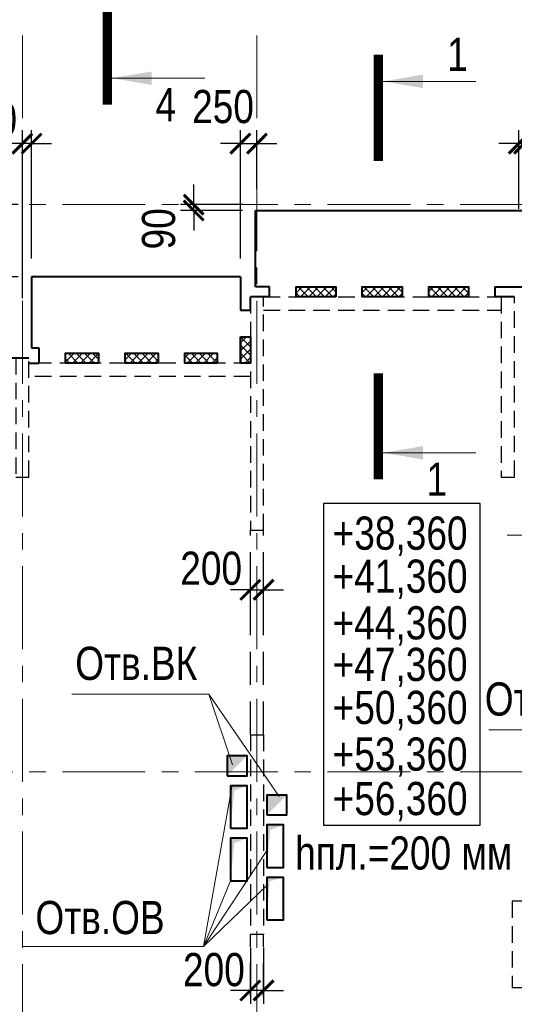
# Model space of a CAD drawing. Header units: inches. Extents: x -8638239 to -8523853, y 3840912 to 4564380.
# Tile 49 of 106: x -8584062 to -8576599, y 4209106 to 4223945. Entities that reach past the tile are written whole.
import ezdxf
from ezdxf.enums import TextEntityAlignment as Align

# ---------------------------------------------------------------- set-up
doc = ezdxf.new("R2010")
doc.units = ezdxf.units.IN
doc.header["$LTSCALE"] = 1000
doc.header["$MEASUREMENT"] = 0
doc.linetypes.add('CENTER', pattern=[2, 1.25, -0.25, 0.25, -0.25])
doc.linetypes.add('HIDDEN', pattern=[0.375, 0.25, -0.125])
for name, color, linetype, lineweight in [('СК-040-С(тены)', 12, 'HIDDEN', 25), ('СК-043-С-ПИЛОНЫ', 5, 'HIDDEN', 25), ('СК-050-П(литы перекрытия)', 3, 'Continuous', 40), ('СК-051-1-П-ОТВЕРСТИЯ ОВ ДУ', 5, 'Continuous', 40), ('СК-051-2-П-ОТВЕРСТИЯ ВК', 1, 'Continuous', 40), ('СК-052-П-БАЛКИ', 1, 'HIDDEN', 30), ('СК-100-О(си)', 7, 'CENTER', 15), ('СК-110-О-РАЗМЕРЫ', 7, 'Continuous', 15), ('СК-300-Р(азмеры)', 7, 'Continuous', 20), ('СК-400-Т(екст)', 7, 'Continuous', 20), ('СК-440-Т-СТЕНЫ', 7, 'Continuous', 20), ('СК-451-1-Т-ОТВ ОВ ДУ', 5, 'Continuous', 20), ('СК-451-2-Т-ОТВ ВК', 1, 'Continuous', 20), ('СК-500-С(ечения)', 5, 'Continuous', 40), ('СК-600-Ш(триховка)', 250, 'Continuous', 13)]:
    doc.layers.add(name, color=color, linetype=linetype, lineweight=lineweight)
doc.styles.add('ARIAL_annotative', font='arial.ttf', dxfattribs={"width": 0.8, "height": 2.5})
doc.styles.add('RUSS', font='arial.ttf', dxfattribs={"width": 0.8})
doc.dimstyles.new('100-200', dxfattribs={"dimscale": 0, "dimtxt": 500, "dimasz": 300, "dimexe": 200, "dimexo": 200, "dimgap": 200, "dimtad": 1, "dimdec": 0, "dimzin": 0, "dimdsep": 46, "dimtxsty": 'RUSS', "dimblk": 'ARCHTICK', "dimcen": 0.096, "dimdle": 200, "dimclrd": 7, "dimclre": 7, "dimclrt": 256, "dimadec": 0, "dimazin": 0, "dimtfac": 1, "dimtdec": 0, "dimtmove": 2, "dimatfit": 3, "dimldrblk": 'OBLIQUE', "dimfxl": 1, "dimtolj": 1, "dimtzin": 0, "dimarcsym": 0})
pattern_1 = [(45, (-8602652.06, 4205694.255), (-61.87184, 61.87184), []), (135, (-8602652.06, 4205694.255), (-61.87184, -61.87184), [])]

# ---------------------------------------------------------------- blocks, each defined once
blk = doc.blocks.new('оси')
at = {"layer": 'СК-100-О(си)'}
for p, q in [((-25290.2, 18534.9), (-25290.2, -7257.5)), ((-21750, 18534.9), (-21750, -7257.5)), ((-46685.3, 15985), (5846.2, 15985)), ((-46685.3, 7435), (5846.2, 7435))]:
    blk.add_line(p, q, dxfattribs=at)
blk = doc.blocks.new('A$C858fb3ef')
at = {"layer": 'СК-300-Р(азмеры)'}
blk.add_blockref('оси', (0, 0), dxfattribs=at)
blk = doc.blocks.new('A$C573b34c5')
blk.add_blockref('A$C858fb3ef', (0, 0))
blk = doc.blocks.new('_ArchTick')
at = {"color": 0, "linetype": 'ByBlock', "const_width": 0.15}
blk.add_lwpolyline([(-0.5, -0.5), (0.5, 0.5)], dxfattribs=at)
blk = doc.blocks.new('*D81')
at = {"layer": 'Defpoints', "color": 0, "transparency": 16777216}
for p in [(-8580582, 4210160), (-8580382, 4210160), (-8580582, 4209315)]:
    blk.add_point(p, dxfattribs=at)
at = {"layer": 'СК-110-О-РАЗМЕРЫ', "color": 7, "lineweight": -2, "transparency": 16777216}
for p, q in [((-8580582, 4209960), (-8580582, 4209115)), ((-8580382, 4209960), (-8580382, 4209115)), ((-8580582, 4209315), (-8580882, 4209315)), ((-8580382, 4209315), (-8580582, 4209315)), ((-8580382, 4209315), (-8580082, 4209315))]:
    blk.add_line(p, q, dxfattribs=at)
at = {"layer": 'СК-110-О-РАЗМЕРЫ', "color": 7, "lineweight": -2, "transparency": 16777216, "xscale": 300, "yscale": 300, "zscale": 300}
blk.add_blockref('_ArchTick', (-8580582, 4209315), dxfattribs=at)
at = {"layer": 'СК-110-О-РАЗМЕРЫ', "color": 7, "lineweight": -2, "transparency": 16777216, "xscale": 300, "yscale": 300, "zscale": 300, "rotation": 180}
blk.add_blockref('_ArchTick', (-8580382, 4209315), dxfattribs=at)
at = {"layer": 'СК-110-О-РАЗМЕРЫ', "transparency": 16777216, "insert": (-8581132, 4209626), "char_height": 500, "attachment_point": 5, "style": 'RUSS'}
blk.add_mtext('\\A1;200', dxfattribs=at)
blk = doc.blocks.new('_Oblique')
at = {"color": 0, "linetype": 'ByBlock', "lineweight": -2}
blk.add_line((-0.5, -0.5), (0.5, 0.5), dxfattribs=at)
blk = doc.blocks.new('*D91')
at = {"layer": 'Defpoints', "color": 0, "transparency": 16777216}
for p in [(-8580382, 4215353), (-8580582, 4214875), (-8580382, 4214875)]:
    blk.add_point(p, dxfattribs=at)
at = {"layer": 'СК-110-О-РАЗМЕРЫ', "color": 7, "lineweight": -2, "transparency": 16777216}
for p, q in [((-8580582, 4215075), (-8580582, 4215553)), ((-8580382, 4215075), (-8580382, 4215553)), ((-8580582, 4215353), (-8580882, 4215353)), ((-8580582, 4215353), (-8580382, 4215353)), ((-8580382, 4215353), (-8580082, 4215353))]:
    blk.add_line(p, q, dxfattribs=at)
at = {"layer": 'СК-110-О-РАЗМЕРЫ', "color": 7, "lineweight": -2, "transparency": 16777216, "xscale": 300, "yscale": 300, "zscale": 300}
blk.add_blockref('_ArchTick', (-8580582, 4215353), dxfattribs=at)
at = {"layer": 'СК-110-О-РАЗМЕРЫ', "color": 7, "lineweight": -2, "transparency": 16777216, "xscale": 300, "yscale": 300, "zscale": 300, "rotation": 180}
blk.add_blockref('_ArchTick', (-8580382, 4215353), dxfattribs=at)
at = {"layer": 'СК-110-О-РАЗМЕРЫ', "transparency": 16777216, "insert": (-8581173, 4215675), "char_height": 500, "attachment_point": 5, "style": 'RUSS'}
blk.add_mtext('\\A1;200', dxfattribs=at)
blk = doc.blocks.new('A$Cc2edbf5f_12эт')
at = {"layer": 'СК-040-С(тены)'}
for p, q in [((22070, 7995), (22270, 7995)), ((22070, 7995), (22070, 4985)), ((22270, 7995), (22270, 4985)), ((22270, 4985), (22070, 4985))]:
    blk.add_line(p, q, dxfattribs=at)
blk.add_lwpolyline([(22070, 14595), (22070, 11076), (22270, 11076), (22270, 14595), (22070, 14595)], dxfattribs=at)
blk.add_lwpolyline([(25853, 14595), (25853, 11876), (26053, 11876), (26053, 14595)], close=True, dxfattribs=at)
at = {"layer": 'СК-043-С-ПИЛОНЫ'}
for p, q in [((26220, 5485), (26020, 5485)), ((26020, 5485), (26020, 4186)), ((26020, 4186), (26220, 4186))]:
    blk.add_line(p, q, dxfattribs=at)
blk.add_lwpolyline([(18530, 13675), (18530, 11876), (18730, 11876), (18730, 13675), (18530, 13675)], dxfattribs=at)
blk = doc.blocks.new('Сечение')
at = {"layer": 'СК-500-С(ечения)', "linetype": 'Continuous', "lineweight": 15, "ltscale": 100}
blk.add_line((-200, -35), (-200, -735), dxfattribs=at)
at = {"layer": 'СК-500-С(ечения)', "linetype": 'Continuous', "ltscale": 100, "const_width": 70}
blk.add_lwpolyline([(-400, 0), (400, 0)], dxfattribs=at)
at = {"layer": 'СК-500-С(ечения)', "linetype": 'Continuous', "ltscale": 100}
blk.add_solid([(-200, -35), (-250.3, -335.5), (-149.7, -335.5)], dxfattribs=at)
blk = doc.blocks.new('*U36')
at = {"layer": 'СК-400-Т(екст)', "ltscale": 100, "yscale": 0.01, "zscale": 0.01, "rotation": 89.99999999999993}
for p, xscale in [((0, -4), -0.01), ((0, -27.988), 0.01)]:
    blk.add_blockref('Сечение', p, dxfattribs=dict(at, xscale=xscale))
at = {"layer": 'СК-500-С(ечения)', "color": 0, "ltscale": 100, "style": 'ARIAL_annotative', "width": 0.8}
blk.add_attdef('НОМЕР_СЕЧЕНИЯ_1_1(НОМЕР_ЛИСТА)', text='', height=2.5, rotation=180, dxfattribs=at).set_placement((6.74, -1.226), align=Align.RIGHT)
blk.add_attdef('НОМЕР_СЕЧЕНИЯ_2_1(НОМЕР_ЛИСТА)', text='', height=2.5, rotation=180, dxfattribs=at).set_placement((6.74, -30.021), align=Align.BOTTOM_LEFT)
blk = doc.blocks.new('A$C0ab62c59')
at = {"layer": 'СК-051-1-П-ОТВЕРСТИЯ ОВ ДУ'}
for points in [[(-251, -790), (0, -790), (0, -150), (-251, -150)], [(300, -1380), (551, -1380), (551, -740), (300, -740)], [(-251, -1580), (0, -1580), (0, -940), (-251, -940)], [(300, -2170), (551, -2170), (551, -1530), (300, -1530)]]:
    blk.add_lwpolyline(points, close=True, dxfattribs=at)
for points in [[(-251, -790), (-251, -150), (-192, -221), (0, -150)], [(300, -1380), (300, -740), (349, -814), (551, -740)], [(-251, -1580), (-251, -940), (-192, -1011), (0, -940)], [(300, -2170), (300, -1530), (341, -1588), (551, -1530)]]:
    blk.add_solid(points, dxfattribs=at)
blk = doc.blocks.new('*U239')
at = {"layer": 'СК-400-Т(екст)', "ltscale": 100, "yscale": 0.01, "zscale": 0.01, "rotation": 89.99999999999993}
for p, xscale in [((0, -4), -0.01), ((0, -47.387), 0.01)]:
    blk.add_blockref('Сечение', p, dxfattribs=dict(at, xscale=xscale))
at = {"layer": 'СК-500-С(ечения)', "color": 0, "ltscale": 100, "style": 'ARIAL_annotative', "width": 0.8}
blk.add_attdef('НОМЕР_СЕЧЕНИЯ_1_1(НОМЕР_ЛИСТА)', text='', height=2.5, rotation=180, dxfattribs=at).set_placement((6.74, -1.226), align=Align.RIGHT)
blk.add_attdef('НОМЕР_СЕЧЕНИЯ_2_1(НОМЕР_ЛИСТА)', text='', height=2.5, rotation=180, dxfattribs=at).set_placement((6.74, -49.421), align=Align.BOTTOM_LEFT)
blk = doc.blocks.new('*D524')
at = {"layer": 'Defpoints', "color": 0, "transparency": 16777216}
for p in [(-8584022, 4222078), (-8583882, 4220145), (-8584022, 4219549)]:
    blk.add_point(p, dxfattribs=at)
at = {"layer": 'СК-110-О-РАЗМЕРЫ', "color": 7, "lineweight": -2, "transparency": 16777216}
for p, q in [((-8584022, 4219749), (-8584022, 4222278)), ((-8583882, 4220345), (-8583882, 4222278)), ((-8584022, 4222078), (-8584322, 4222078)), ((-8583882, 4222078), (-8584022, 4222078)), ((-8583882, 4222078), (-8583582, 4222078))]:
    blk.add_line(p, q, dxfattribs=at)
at = {"layer": 'СК-110-О-РАЗМЕРЫ', "color": 7, "lineweight": -2, "transparency": 16777216, "xscale": 300, "yscale": 300, "zscale": 300}
blk.add_blockref('_ArchTick', (-8584022, 4222078), dxfattribs=at)
at = {"layer": 'СК-110-О-РАЗМЕРЫ', "color": 7, "lineweight": -2, "transparency": 16777216, "xscale": 300, "yscale": 300, "zscale": 300, "rotation": 180}
blk.add_blockref('_ArchTick', (-8583882, 4222078), dxfattribs=at)
at = {"layer": 'СК-110-О-РАЗМЕРЫ', "transparency": 16777216, "insert": (-8584568, 4222441), "char_height": 500, "attachment_point": 5, "style": 'RUSS'}
blk.add_mtext('\\A1;140', dxfattribs=at)
blk = doc.blocks.new('*D525')
at = {"layer": 'Defpoints', "color": 0, "transparency": 16777216}
for p in [(-8584565, 4221159), (-8583883, 4221159), (-8583883, 4220070)]:
    blk.add_point(p, dxfattribs=at)
at = {"layer": 'СК-110-О-РАЗМЕРЫ', "color": 7, "lineweight": -2, "transparency": 16777216}
for p, q in [((-8584565, 4219870), (-8584565, 4221359)), ((-8584083, 4221159), (-8584765, 4221159)), ((-8584083, 4220070), (-8584765, 4220070))]:
    blk.add_line(p, q, dxfattribs=at)
at = {"layer": 'СК-110-О-РАЗМЕРЫ', "color": 7, "lineweight": -2, "transparency": 16777216, "xscale": 300, "yscale": 300, "zscale": 300}
for p, rotation in [((-8584565, 4221159), 90), ((-8584565, 4220070), 270)]:
    blk.add_blockref('_ArchTick', p, dxfattribs=dict(at, rotation=rotation))
at = {"layer": 'СК-110-О-РАЗМЕРЫ', "transparency": 16777216, "insert": (-8585016, 4220517), "char_height": 500, "attachment_point": 5, "rotation": 90, "style": 'RUSS'}
blk.add_mtext('\\A1;1090', dxfattribs=at)
blk = doc.blocks.new('*D553')
at = {"layer": 'Defpoints', "color": 0, "transparency": 16777216}
for p in [(-8580482, 4222078), (-8580482, 4221197), (-8580732, 4220144)]:
    blk.add_point(p, dxfattribs=at)
at = {"layer": 'СК-110-О-РАЗМЕРЫ', "color": 7, "lineweight": -2, "transparency": 16777216}
for p, q in [((-8580732, 4220344), (-8580732, 4222278)), ((-8580482, 4221397), (-8580482, 4222278)), ((-8580732, 4222078), (-8581032, 4222078)), ((-8580732, 4222078), (-8580482, 4222078)), ((-8580482, 4222078), (-8580182, 4222078))]:
    blk.add_line(p, q, dxfattribs=at)
at = {"layer": 'СК-110-О-РАЗМЕРЫ', "color": 7, "lineweight": -2, "transparency": 16777216, "xscale": 300, "yscale": 300, "zscale": 300}
blk.add_blockref('_ArchTick', (-8580732, 4222078), dxfattribs=at)
at = {"layer": 'СК-110-О-РАЗМЕРЫ', "color": 7, "lineweight": -2, "transparency": 16777216, "xscale": 300, "yscale": 300, "zscale": 300, "rotation": 180}
blk.add_blockref('_ArchTick', (-8580482, 4222078), dxfattribs=at)
at = {"layer": 'СК-110-О-РАЗМЕРЫ', "transparency": 16777216, "insert": (-8580994, 4222633), "char_height": 500, "attachment_point": 5, "style": 'RUSS'}
blk.add_mtext('\\A1;250', dxfattribs=at)
blk = doc.blocks.new('*D554')
at = {"layer": 'Defpoints', "color": 0, "transparency": 16777216}
for p in [(-8581437, 4221159), (-8580502, 4221159), (-8580502, 4221070)]:
    blk.add_point(p, dxfattribs=at)
at = {"layer": 'СК-110-О-РАЗМЕРЫ', "color": 7, "lineweight": -2, "transparency": 16777216}
for p, q in [((-8581437, 4221159), (-8581437, 4221459)), ((-8580702, 4221159), (-8581637, 4221159)), ((-8581437, 4221070), (-8581437, 4221159)), ((-8580702, 4221070), (-8581637, 4221070)), ((-8581437, 4221070), (-8581437, 4220770))]:
    blk.add_line(p, q, dxfattribs=at)
at = {"layer": 'СК-110-О-РАЗМЕРЫ', "color": 7, "lineweight": -2, "transparency": 16777216, "xscale": 300, "yscale": 300, "zscale": 300}
for p, rotation in [((-8581437, 4221159), 270), ((-8581437, 4221070), 90)]:
    blk.add_blockref('_ArchTick', p, dxfattribs=dict(at, rotation=rotation))
at = {"layer": 'СК-110-О-РАЗМЕРЫ', "transparency": 16777216, "insert": (-8581964, 4220793), "char_height": 500, "attachment_point": 5, "rotation": 90, "style": 'RUSS'}
blk.add_mtext('\\A1;90', dxfattribs=at)
blk = doc.blocks.new('*D555')
at = {"layer": 'Defpoints', "color": 0, "transparency": 16777216}
for p in [(-8576532, 4222078), (-8576532, 4220895), (-8576452, 4220895)]:
    blk.add_point(p, dxfattribs=at)
at = {"layer": 'СК-110-О-РАЗМЕРЫ', "color": 7, "lineweight": -2, "transparency": 16777216}
for p, q in [((-8576532, 4221095), (-8576532, 4222278)), ((-8576452, 4221095), (-8576452, 4222278)), ((-8576532, 4222078), (-8576832, 4222078)), ((-8576452, 4222078), (-8576532, 4222078)), ((-8576452, 4222078), (-8576152, 4222078))]:
    blk.add_line(p, q, dxfattribs=at)
at = {"layer": 'СК-110-О-РАЗМЕРЫ', "color": 7, "lineweight": -2, "transparency": 16777216, "xscale": 300, "yscale": 300, "zscale": 300}
blk.add_blockref('_ArchTick', (-8576532, 4222078), dxfattribs=at)
at = {"layer": 'СК-110-О-РАЗМЕРЫ', "color": 7, "lineweight": -2, "transparency": 16777216, "xscale": 300, "yscale": 300, "zscale": 300, "rotation": 180}
blk.add_blockref('_ArchTick', (-8576452, 4222078), dxfattribs=at)
at = {"layer": 'СК-110-О-РАЗМЕРЫ', "transparency": 16777216, "insert": (-8576022, 4222479), "char_height": 500, "attachment_point": 5, "style": 'RUSS'}
blk.add_mtext('\\A1;80', dxfattribs=at)

msp = doc.modelspace()

# ---------------------------------------------------------------- hatches: boundary and pattern name
at = {"layer": 'СК-600-Ш(триховка)'}
h = msp.add_hatch(dxfattribs=at)
h.set_pattern_fill('ANSI37', color=256, scale=700)
h.set_pattern_definition([(45, (-8602660.02, 4205349.215), (-61.87184, 61.87184), []), (135, (-8602660.02, 4205349.215), (-61.87184, -61.87184), [])])
h.paths.add_polyline_path([(-8579290.9, 4219919.5), (-8579891.4, 4219919.5), (-8579891.4, 4219769.5), (-8579290.9, 4219769.5)])
h.paths.add_polyline_path([(-8578291.9, 4219919.5), (-8578892.4, 4219919.5), (-8578892.4, 4219769.5), (-8578291.9, 4219769.5)])
h.paths.add_polyline_path([(-8577291.1, 4219919.5), (-8577891.6, 4219919.5), (-8577891.6, 4219769.5), (-8577291.1, 4219769.5)])
h = msp.add_hatch(dxfattribs=at)
h.set_pattern_fill('ANSI37', color=256, scale=700)
h.set_pattern_definition(pattern_1)
h.paths.add_polyline_path([(-8580581.9, 4219167.7), (-8580732, 4219167.7), (-8580732, 4218769.4), (-8580582.1, 4218769.4)])
h = msp.add_hatch(dxfattribs=at)
h.set_pattern_fill('ANSI37', color=256, scale=700)
h.set_pattern_definition(pattern_1)
h.paths.add_polyline_path([(-8582872.3, 4218769.4), (-8583372.1, 4218769.4), (-8583372.1, 4218919.4), (-8582872.3, 4218919.4)])
h.paths.add_polyline_path([(-8581972.5, 4218769.4), (-8582472.3, 4218769.4), (-8582472.3, 4218919.4), (-8581972.5, 4218919.4)])
h.paths.add_polyline_path([(-8581082, 4218769.4), (-8581572.5, 4218769.4), (-8581572.5, 4218919.4), (-8581082, 4218919.4)])

# ---------------------------------------------------------------- linework, layer by layer
at = {"layer": 'СК-050-П(литы перекрытия)'}
for p, q in [((-8580501.9, 4219919.5), (-8580502, 4221069.5)), ((-8580502, 4221069.5), (-8576451.9, 4221069.5)), ((-8580732, 4220069.5), (-8583883.1, 4220069.5)), ((-8583883.1, 4220069.5), (-8583883.1, 4218999.4)), ((-8580732, 4220069.5), (-8580732, 4219567.7)), ((-8580292.4, 4219919.5), (-8580501.9, 4219919.5)), ((-8580292.4, 4219769.5), (-8580292.4, 4219919.5)), ((-8576891.2, 4219919.5), (-8576891.2, 4219769.5)), ((-8576891.2, 4219919.5), (-8576451.9, 4219919.5)), ((-8580581.8, 4219567.7), (-8580581.8, 4219769.5)), ((-8580292.4, 4219769.5), (-8580581.8, 4219769.5)), ((-8576599.2, 4219769.5), (-8576891.2, 4219769.5)), ((-8580732, 4219567.7), (-8580581.8, 4219567.7)), ((-8580732, 4219167.7), (-8580732, 4218769.4)), ((-8580732, 4219167.7), (-8580591.9, 4219167.7)), ((-8583883.1, 4218999.4), (-8583772.1, 4218999.4)), ((-8583772.1, 4218999.4), (-8583772.1, 4218769.4)), ((-8587261.8, 4218849.5), (-8583922.2, 4218849.5)), ((-8583922.1, 4218769.4), (-8583772.1, 4218769.4))]:
    msp.add_line(p, q, dxfattribs=at)
for points in [[(-8579291.9, 4219769.5), (-8579892.4, 4219769.5), (-8579892.4, 4219919.5), (-8579291.9, 4219919.5)], [(-8578291.9, 4219769.5), (-8578892.4, 4219769.5), (-8578892.4, 4219919.5), (-8578291.9, 4219919.5)], [(-8577291.1, 4219769.5), (-8577891.6, 4219769.5), (-8577891.6, 4219919.5), (-8577291.1, 4219919.5)], [(-8580732, 4219167.7), (-8580582, 4219167.7), (-8580582, 4218769.4), (-8580732, 4218769.4)], [(-8582872.3, 4218769.4), (-8583372.1, 4218769.4), (-8583372.1, 4218919.4), (-8582872.3, 4218919.4)], [(-8581972.5, 4218769.4), (-8582472.3, 4218769.4), (-8582472.3, 4218919.4), (-8581972.5, 4218919.4)], [(-8581082, 4218769.4), (-8581572.5, 4218769.4), (-8581572.5, 4218919.4), (-8581082, 4218919.4)]]:
    msp.add_lwpolyline(points, close=True, dxfattribs=at)
at = {"layer": 'СК-051-2-П-ОТВЕРСТИЯ ВК'}
for points in [[(-8580932, 4212549.4), (-8580632, 4212549.4), (-8580632, 4212849.4), (-8580932, 4212849.4)], [(-8580332.1, 4211959.4), (-8580032.1, 4211959.4), (-8580032.1, 4212259.4), (-8580332.1, 4212259.4)]]:
    msp.add_lwpolyline(points, close=True, dxfattribs=at)
for points in [[(-8580932, 4212549.4), (-8580632, 4212849.4), (-8580932, 4212847.6)], [(-8580332.1, 4211959.4), (-8580032.1, 4212259.4), (-8580332.1, 4212259.4)]]:
    msp.add_solid(points, dxfattribs=at)
at = {"layer": 'СК-052-П-БАЛКИ'}
for p, q in [((-8580382.1, 4219769.5), (-8576799.2, 4219769.5)), ((-8580382.1, 4219569.5), (-8576799.2, 4219569.5)), ((-8580582, 4218769.4), (-8583922.1, 4218769.4)), ((-8580582, 4218569.4), (-8583922.1, 4218569.4))]:
    msp.add_line(p, q, dxfattribs=at)
at = {"layer": 'СК-052-П-БАЛКИ', "ltscale": 2}
for p, q in [((-8580582, 4213169.5), (-8580582, 4216249.8)), ((-8580382, 4213169.5), (-8580382, 4216249.8)), ((-8580582, 4206974.3), (-8580582, 4210159.6)), ((-8580382, 4206974.3), (-8580382, 4210159.6))]:
    msp.add_line(p, q, dxfattribs=at)
at = {"layer": 'СК-400-Т(екст)', "lineweight": 25}
msp.add_lwpolyline([(-8579477.7, 4211805.1), (-8577114.2, 4211805.1), (-8577114.2, 4216651.7), (-8579477.7, 4216651.7)], close=True, dxfattribs=at)
at = {"layer": 'СК-451-1-Т-ОТВ ОВ ДУ', "lineweight": 13}
for p, q in [((-8576705.4, 4216178.4), (-8574494.6, 4216178.4)), ((-8581288.1, 4209976.9), (-8580858.9, 4212379.8)), ((-8581288.1, 4209976.9), (-8580339.5, 4211412)), ((-8581288.1, 4209976.9), (-8580883.3, 4210969.4)), ((-8581288.1, 4209976.9), (-8580316.2, 4210910.6)), ((-8584020.8, 4209976.9), (-8581288.1, 4209976.9))]:
    msp.add_line(p, q, dxfattribs=at)
at = {"layer": 'СК-451-2-Т-ОТВ ВК', "lineweight": 15}
for p, q in [((-8583275.5, 4213782.2), (-8581210, 4213782.2)), ((-8581210, 4213782.2), (-8580850.9, 4212717.7)), ((-8581210, 4213782.2), (-8580147.8, 4212238.1)), ((-8576986.3, 4213245), (-8574920.8, 4213245))]:
    msp.add_line(p, q, dxfattribs=at)

# ---------------------------------------------------------------- block references
at = {"layer": 'СК-050-П(литы перекрытия)'}
for name, p in [('A$Cc2edbf5f_12эт', (-8602652.1, 4205174.2)), ('A$C0ab62c59', (-8580631.9, 4212549.2))]:
    msp.add_blockref(name, p, dxfattribs=at)
at = {"layer": 'СК-300-Р(азмеры)'}
msp.add_blockref('A$C573b34c5', (-8558731.8, 4205174.2), dxfattribs=at)
at = {"layer": 'СК-500-С(ечения)'}
ref = msp.add_blockref('*U239', (-8582740.5, 4222663.4), dxfattribs=dict(at, xscale=-200, yscale=200, zscale=200, rotation=180))
ref.add_attrib('НОМЕР_СЕЧЕНИЯ_2_1(НОМЕР_ЛИСТА)', '4', dxfattribs={"color": 0, "ltscale": 100, "height": 500, "style": 'ARIAL_annotative', "width": 0.8}).set_placement((-8581392.6, 4232547.5), align=Align.BOTTOM_RIGHT)
ref.add_attrib('НОМЕР_СЕЧЕНИЯ_1_1(НОМЕР_ЛИСТА)', '4', dxfattribs={"color": 0, "ltscale": 100, "height": 500, "style": 'ARIAL_annotative', "width": 0.8}).set_placement((-8581703.4, 4222415.5), align=Align.RIGHT)
ref = msp.add_blockref('*U36', (-8578649.8, 4217018.1), dxfattribs=dict(at, xscale=-200, yscale=200, zscale=200, rotation=180))
ref.add_attrib('НОМЕР_СЕЧЕНИЯ_2_1(НОМЕР_ЛИСТА)', '1', dxfattribs={"color": 0, "ltscale": 100, "height": 500, "style": 'ARIAL_annotative', "width": 0.8}).set_placement((-8577301.8, 4223022.4), align=Align.BOTTOM_RIGHT)
ref.add_attrib('НОМЕР_СЕЧЕНИЯ_1_1(НОМЕР_ЛИСТА)', '1', dxfattribs={"color": 0, "ltscale": 100, "height": 500, "style": 'ARIAL_annotative', "width": 0.8}).set_placement((-8577612.6, 4216770.2), align=Align.RIGHT)

# ---------------------------------------------------------------- texts
at = {"layer": 'СК-440-Т-СТЕНЫ', "char_height": 500, "attachment_point": 1, "style": 'RUSS'}
for s, insert, width in [('+38,360', (-8579340.2, 4216457.3), 1885.443), ('+41,360', (-8579340.2, 4215808.6), 1885.443), ('+44,360', (-8579340.2, 4215105.9), 1885.443), ('+47,360', (-8579340.2, 4214479.1), 1885.443), ('+50,360', (-8579340.2, 4213830.4), 1885.443), ('+53,360', (-8579340.2, 4213127.7), 1885.443), ('+56,360', (-8579340.2, 4212457.4), 1885.443), ('hпл.=200 мм', (-8579905.6, 4211636.9), 3213.768)]:
    msp.add_mtext(s, dxfattribs=dict(at, insert=insert, width=width))
at = {"layer": 'СК-451-1-Т-ОТВ ОВ ДУ', "lineweight": 13, "style": 'RUSS', "width": 0.8}
msp.add_text('Отв.ОВ', height=500, dxfattribs=at).set_placement((-8583824.7, 4210164.1))
at = {"layer": 'СК-451-2-Т-ОТВ ВК', "lineweight": 15, "style": 'RUSS', "width": 0.8}
for p in [(-8583223.8, 4213994.9), (-8577044.4, 4213457.7)]:
    msp.add_text('Отв.ВК', height=500, dxfattribs=at).set_placement(p)

# ---------------------------------------------------------------- dimensions: what is measured, and where the dimension line sits
at = {"layer": 'СК-110-О-РАЗМЕРЫ'}
for base, p1, p2, picture, middle in [((-8580481.8, 4222078.3), (-8580732, 4220144.1), (-8580481.8, 4221197), '*D553', (-8580994, 4222632.7)), ((-8584022.1, 4222078.3), (-8583882.1, 4220145.1), (-8584022.1, 4219549.4), '*D524', (-8584568.4, 4222440.9)), ((-8576531.8, 4222078.3), (-8576452, 4220894.5), (-8576531.8, 4220894.5), '*D555', (-8576021.7, 4222479.4)), ((-8580382, 4215353.3), (-8580582, 4214875.3), (-8580382, 4214875.3), '*D91', (-8581172.8, 4215675.4)), ((-8580582, 4209314.6), (-8580382, 4210159.6), (-8580582, 4210159.6), '*D81', (-8581131.6, 4209626))]:
    dim = msp.add_linear_dim(base=base, p1=p1, p2=p2, dimstyle='100-200', override={"dimscale": 1}, dxfattribs=at)
    dim.commit()
    dim.dimension.update_dxf_attribs({"geometry": picture, "text_midpoint": middle, "dimtype": 160})
for base, p1, p2, picture, middle in [((-8584565, 4221159.2), (-8583883.1, 4220069.5), (-8583883.1, 4221159.2), '*D525', (-8585016.1, 4220517.4)), ((-8581437.4, 4221159.2), (-8580502.1, 4221069.5), (-8580502.1, 4221159.2), '*D554', (-8581963.8, 4220792.5))]:
    dim = msp.add_linear_dim(base=base, p1=p1, p2=p2, angle=90, dimstyle='100-200', override={"dimscale": 1}, dxfattribs=at)
    dim.commit()
    dim.dimension.update_dxf_attribs({"geometry": picture, "text_midpoint": middle, "dimtype": 160})

doc.saveas('drawing.dxf')
